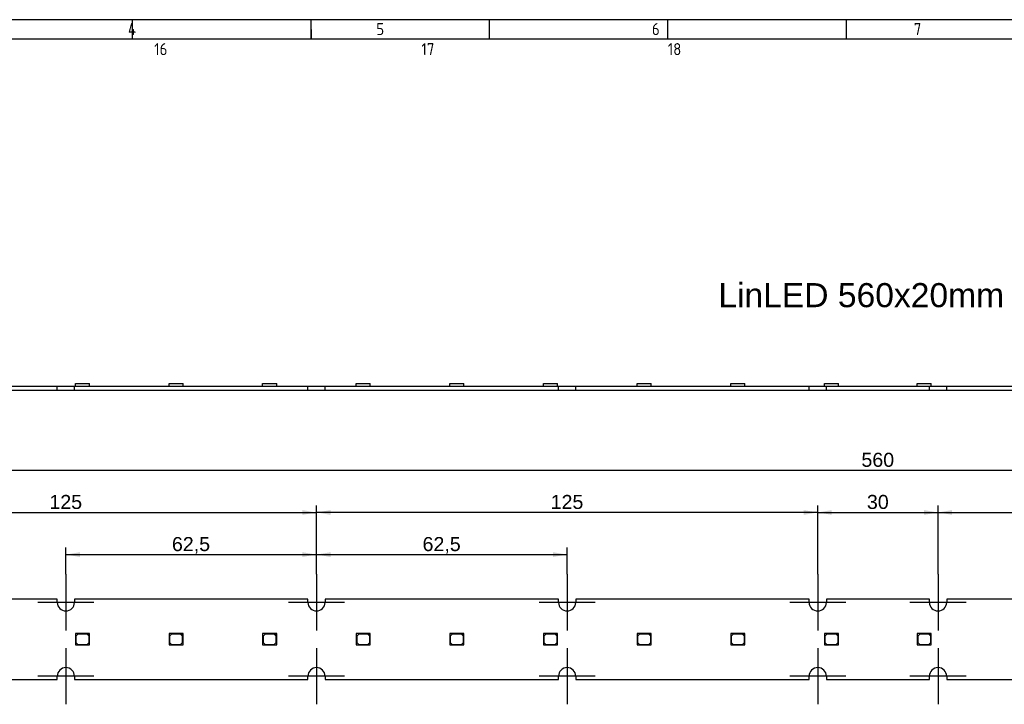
# Model space of a CAD drawing. Header units: millimetres. Extents: x 7 to 819, y 15 to 587.
# Tile 5 of 8: x 212 to 458, y 416 to 587. Entities that reach past the tile are written whole.
import ezdxf
from ezdxf.entities.mleader import LeaderData, LeaderLine
from ezdxf.enums import TextEntityAlignment as Align
from ezdxf.lldxf.tags import DXFTag
from ezdxf.math import Vec2, Vec3

# ---------------------------------------------------------------- set-up
doc = ezdxf.new("R2010")
doc.units = ezdxf.units.MM
doc.layers.add('Default', color=7, linetype='Continuous')
doc.layers.add('LINLED_560X20MM_', color=7, linetype='Continuous')
doc.styles.add('SEACAD_Arial', font='arial.ttf')
tags = doc.linetypes.add('CENTER2', pattern=[28.575, 19.05, -3.175, 3.175, -3.175]).pattern_tags.tags
tags[10:11] = [DXFTag(74, 4), DXFTag(75, 0), DXFTag(340, '0'), DXFTag(46, 0.0), DXFTag(50, 0.0), DXFTag(44, 0.0), DXFTag(45, 0.0)]
tags[8:9] = [DXFTag(74, 4), DXFTag(75, 0), DXFTag(340, '0'), DXFTag(46, 0.0), DXFTag(50, 0.0), DXFTag(44, 0.0), DXFTag(45, 0.0)]
tags[6:7] = [DXFTag(74, 4), DXFTag(75, 0), DXFTag(340, '0'), DXFTag(46, 0.0), DXFTag(50, 0.0), DXFTag(44, 0.0), DXFTag(45, 0.0)]
tags[4:5] = [DXFTag(74, 4), DXFTag(75, 0), DXFTag(340, '0'), DXFTag(46, 0.0), DXFTag(50, 0.0), DXFTag(44, 0.0), DXFTag(45, 0.0)]
doc.dimstyles.new('ISO', dxfattribs={"dimtxt": 3.5, "dimasz": 3.5, "dimexe": 1.75, "dimexo": 0, "dimgap": 0.875, "dimtad": 1, "dimtxsty": 'SEACAD_Arial', "dimblk1": '_SE_FILLED', "dimblk2": '_SE_FILLED', "dimsah": 1, "dimcen": 1.75, "dimadec": 0, "dimazin": 0, "dimtfac": 0.5, "dimtdec": 3, "dimtmove": 0, "dimatfit": 3, "dimfxl": 1, "dimarcsym": 0})

# ---------------------------------------------------------------- blocks, each defined once
blk = doc.blocks.new('_DOT')
at = {"color": 0}
blk.add_line((0, 0), (-1, 0), dxfattribs=at)
at = {"color": 0, "const_width": 0.333}
blk.add_lwpolyline([(-0.1665, 0, 1), (0.1665, 0, 1)], format="xyb", close=True, dxfattribs=at)
blk = doc.blocks.new('SEANNOT_GROUP4')
at = {"layer": 'Default', "color": 7, "linetype": 'CENTER2'}
for p, q in [((223.97, 430.09), (223.97, 416.09)), ((230.97, 423.09), (216.97, 423.09))]:
    blk.add_line(p, q, dxfattribs=at)
blk = doc.blocks.new('SEANNOT_GROUP5')
at = {"layer": 'Default', "color": 7, "linetype": 'CENTER2'}
for p, q in [((223.97, 448.49), (223.97, 434.49)), ((230.97, 441.49), (216.97, 441.49))]:
    blk.add_line(p, q, dxfattribs=at)
blk = doc.blocks.new('SEANNOT_GROUP6')
at = {"layer": 'Default', "color": 7, "linetype": 'CENTER2'}
for p, q in [((286.47, 448.49), (286.47, 434.49)), ((293.47, 441.49), (279.47, 441.49))]:
    blk.add_line(p, q, dxfattribs=at)
blk = doc.blocks.new('SEANNOT_GROUP7')
at = {"layer": 'Default', "color": 7, "linetype": 'CENTER2'}
for p, q in [((286.47, 430.09), (286.47, 416.09)), ((293.47, 423.09), (279.47, 423.09))]:
    blk.add_line(p, q, dxfattribs=at)
blk = doc.blocks.new('SEANNOT_GROUP8')
at = {"layer": 'Default', "color": 7, "linetype": 'CENTER2'}
for p, q in [((348.97, 430.09), (348.97, 416.09)), ((355.97, 423.09), (341.97, 423.09))]:
    blk.add_line(p, q, dxfattribs=at)
blk = doc.blocks.new('SEANNOT_GROUP9')
at = {"layer": 'Default', "color": 7, "linetype": 'CENTER2'}
for p, q in [((348.97, 448.49), (348.97, 434.49)), ((355.97, 441.49), (341.97, 441.49))]:
    blk.add_line(p, q, dxfattribs=at)
blk = doc.blocks.new('SEANNOT_GROUP10')
at = {"layer": 'Default', "color": 7, "linetype": 'CENTER2'}
for p, q in [((411.47, 448.49), (411.47, 434.49)), ((418.47, 441.49), (404.47, 441.49))]:
    blk.add_line(p, q, dxfattribs=at)
blk = doc.blocks.new('SEANNOT_GROUP11')
at = {"layer": 'Default', "color": 7, "linetype": 'CENTER2'}
for p, q in [((411.47, 430.09), (411.47, 416.09)), ((418.47, 423.09), (404.47, 423.09))]:
    blk.add_line(p, q, dxfattribs=at)
blk = doc.blocks.new('SEANNOT_GROUP12')
at = {"layer": 'Default', "color": 7, "linetype": 'CENTER2'}
for p, q in [((441.47, 430.09), (441.47, 416.09)), ((448.47, 423.09), (434.47, 423.09))]:
    blk.add_line(p, q, dxfattribs=at)
blk = doc.blocks.new('SEANNOT_GROUP13')
at = {"layer": 'Default', "color": 7, "linetype": 'CENTER2'}
for p, q in [((441.47, 448.49), (441.47, 434.49)), ((448.47, 441.49), (434.47, 441.49))]:
    blk.add_line(p, q, dxfattribs=at)
blk = doc.blocks.new('SE')
at = {"layer": 'LINLED_560X20MM_', "color": 7, "linetype": 'Continuous'}
for p, q in [((221.82, 442.29), (163.62, 442.29)), ((221.82, 441.49), (221.82, 442.29)), ((284.32, 442.29), (226.12, 442.29)), ((226.12, 442.29), (226.12, 441.49)), ((284.32, 441.49), (284.32, 442.29)), ((346.82, 442.29), (288.62, 442.29)), ((288.62, 442.29), (288.62, 441.49)), ((346.82, 441.49), (346.82, 442.29)), ((409.32, 442.29), (351.12, 442.29)), ((351.12, 442.29), (351.12, 441.49)), ((409.32, 441.49), (409.32, 442.29)), ((439.32, 442.29), (413.62, 442.29)), ((413.62, 442.29), (413.62, 441.49)), ((439.32, 441.49), (439.32, 442.29)), ((501.82, 442.29), (443.62, 442.29)), ((443.62, 442.29), (443.62, 441.49)), ((229.34, 433.69), (226.34, 433.69)), ((226.34, 433.69), (226.34, 430.89)), ((226.94, 433.59), (226.44, 433.09)), ((226.44, 433.09), (226.44, 431.49)), ((229.24, 433.59), (226.94, 433.59)), ((229.74, 433.09), (229.24, 433.59)), ((229.84, 433.69), (229.34, 433.69)), ((229.34, 433.69), (229.84, 433.19)), ((229.74, 431.49), (229.74, 433.09)), ((229.84, 433.19), (229.84, 433.69)), ((229.84, 430.89), (229.84, 433.19)), ((252.69, 433.69), (249.69, 433.69)), ((249.69, 433.69), (249.69, 430.89)), ((250.29, 433.59), (249.79, 433.09)), ((249.79, 433.09), (249.79, 431.49)), ((252.59, 433.59), (250.29, 433.59)), ((253.09, 433.09), (252.59, 433.59)), ((253.19, 433.69), (252.69, 433.69)), ((252.69, 433.69), (253.19, 433.19)), ((253.09, 431.49), (253.09, 433.09)), ((253.19, 433.19), (253.19, 433.69)), ((253.19, 430.89), (253.19, 433.19)), ((276.04, 433.69), (273.04, 433.69)), ((273.04, 433.69), (273.04, 430.89)), ((273.64, 433.59), (273.14, 433.09)), ((273.14, 433.09), (273.14, 431.49)), ((275.94, 433.59), (273.64, 433.59)), ((276.44, 433.09), (275.94, 433.59)), ((276.54, 433.69), (276.04, 433.69)), ((276.04, 433.69), (276.54, 433.19)), ((276.44, 431.49), (276.44, 433.09)), ((276.54, 433.19), (276.54, 433.69)), ((276.54, 430.89), (276.54, 433.19)), ((299.39, 433.69), (296.39, 433.69)), ((296.39, 433.69), (296.39, 430.89)), ((296.99, 433.59), (296.49, 433.09)), ((296.49, 433.09), (296.49, 431.49)), ((299.29, 433.59), (296.99, 433.59)), ((299.79, 433.09), (299.29, 433.59)), ((299.89, 433.69), (299.39, 433.69)), ((299.39, 433.69), (299.89, 433.19)), ((299.79, 431.49), (299.79, 433.09)), ((299.89, 433.19), (299.89, 433.69)), ((299.89, 430.89), (299.89, 433.19)), ((322.74, 433.69), (319.74, 433.69)), ((319.74, 433.69), (319.74, 430.89)), ((320.34, 433.59), (319.84, 433.09)), ((319.84, 433.09), (319.84, 431.49)), ((322.64, 433.59), (320.34, 433.59)), ((323.14, 433.09), (322.64, 433.59)), ((323.24, 433.69), (322.74, 433.69)), ((322.74, 433.69), (323.24, 433.19)), ((323.14, 431.49), (323.14, 433.09)), ((323.24, 433.19), (323.24, 433.69)), ((323.24, 430.89), (323.24, 433.19)), ((346.09, 433.69), (343.09, 433.69)), ((343.09, 433.69), (343.09, 430.89)), ((343.69, 433.59), (343.19, 433.09)), ((343.19, 433.09), (343.19, 431.49)), ((345.99, 433.59), (343.69, 433.59)), ((346.49, 433.09), (345.99, 433.59)), ((346.59, 433.69), (346.09, 433.69)), ((346.09, 433.69), (346.59, 433.19)), ((346.49, 431.49), (346.49, 433.09)), ((346.59, 433.19), (346.59, 433.69)), ((346.59, 430.89), (346.59, 433.19)), ((369.44, 433.69), (366.44, 433.69)), ((366.44, 433.69), (366.44, 430.89)), ((367.04, 433.59), (366.54, 433.09)), ((366.54, 433.09), (366.54, 431.49)), ((369.34, 433.59), (367.04, 433.59)), ((369.84, 433.09), (369.34, 433.59)), ((369.94, 433.69), (369.44, 433.69)), ((369.44, 433.69), (369.94, 433.19)), ((369.84, 431.49), (369.84, 433.09)), ((369.94, 433.19), (369.94, 433.69)), ((369.94, 430.89), (369.94, 433.19)), ((392.79, 433.69), (389.79, 433.69)), ((389.79, 433.69), (389.79, 430.89)), ((390.39, 433.59), (389.89, 433.09)), ((389.89, 433.09), (389.89, 431.49)), ((392.69, 433.59), (390.39, 433.59)), ((393.19, 433.09), (392.69, 433.59)), ((393.29, 433.69), (392.79, 433.69)), ((392.79, 433.69), (393.29, 433.19)), ((393.19, 431.49), (393.19, 433.09)), ((393.29, 433.19), (393.29, 433.69)), ((393.29, 430.89), (393.29, 433.19)), ((416.14, 433.69), (413.14, 433.69)), ((413.14, 433.69), (413.14, 430.89)), ((413.74, 433.59), (413.24, 433.09)), ((413.24, 433.09), (413.24, 431.49)), ((416.04, 433.59), (413.74, 433.59)), ((416.54, 433.09), (416.04, 433.59)), ((416.64, 433.69), (416.14, 433.69)), ((416.14, 433.69), (416.64, 433.19)), ((416.54, 431.49), (416.54, 433.09)), ((416.64, 433.19), (416.64, 433.69)), ((416.64, 430.89), (416.64, 433.19)), ((439.29, 433.69), (436.29, 433.69)), ((436.29, 433.69), (436.29, 430.89)), ((436.89, 433.59), (436.39, 433.09)), ((436.39, 433.09), (436.39, 431.49)), ((439.19, 433.59), (436.89, 433.59)), ((439.69, 433.09), (439.19, 433.59)), ((439.79, 433.69), (439.29, 433.69)), ((439.29, 433.69), (439.79, 433.19)), ((439.69, 431.49), (439.69, 433.09)), ((439.79, 433.19), (439.79, 433.69)), ((439.79, 430.89), (439.79, 433.19)), ((226.34, 430.89), (229.84, 430.89)), ((226.44, 431.49), (226.94, 430.99)), ((226.94, 430.99), (229.24, 430.99)), ((229.24, 430.99), (229.74, 431.49)), ((249.69, 430.89), (253.19, 430.89)), ((249.79, 431.49), (250.29, 430.99)), ((250.29, 430.99), (252.59, 430.99)), ((252.59, 430.99), (253.09, 431.49)), ((273.04, 430.89), (276.54, 430.89)), ((273.14, 431.49), (273.64, 430.99)), ((273.64, 430.99), (275.94, 430.99)), ((275.94, 430.99), (276.44, 431.49)), ((296.39, 430.89), (299.89, 430.89)), ((296.49, 431.49), (296.99, 430.99)), ((296.99, 430.99), (299.29, 430.99)), ((299.29, 430.99), (299.79, 431.49)), ((319.74, 430.89), (323.24, 430.89)), ((319.84, 431.49), (320.34, 430.99)), ((320.34, 430.99), (322.64, 430.99)), ((322.64, 430.99), (323.14, 431.49)), ((343.09, 430.89), (346.59, 430.89)), ((343.19, 431.49), (343.69, 430.99)), ((343.69, 430.99), (345.99, 430.99)), ((345.99, 430.99), (346.49, 431.49)), ((366.44, 430.89), (369.94, 430.89)), ((366.54, 431.49), (367.04, 430.99)), ((367.04, 430.99), (369.34, 430.99)), ((369.34, 430.99), (369.84, 431.49)), ((389.79, 430.89), (393.29, 430.89)), ((389.89, 431.49), (390.39, 430.99)), ((390.39, 430.99), (392.69, 430.99)), ((392.69, 430.99), (393.19, 431.49)), ((413.14, 430.89), (416.64, 430.89)), ((413.24, 431.49), (413.74, 430.99)), ((413.74, 430.99), (416.04, 430.99)), ((416.04, 430.99), (416.54, 431.49)), ((436.29, 430.89), (439.79, 430.89)), ((436.39, 431.49), (436.89, 430.99)), ((436.89, 430.99), (439.19, 430.99)), ((439.19, 430.99), (439.69, 431.49)), ((221.82, 422.29), (221.82, 423.09)), ((226.12, 423.09), (226.12, 422.29)), ((284.32, 422.29), (284.32, 423.09)), ((288.62, 423.09), (288.62, 422.29)), ((346.82, 422.29), (346.82, 423.09)), ((351.12, 423.09), (351.12, 422.29)), ((409.32, 422.29), (409.32, 423.09)), ((413.62, 423.09), (413.62, 422.29)), ((439.32, 422.29), (439.32, 423.09)), ((443.62, 423.09), (443.62, 422.29)), ((163.62, 422.29), (221.82, 422.29)), ((226.12, 422.29), (284.32, 422.29)), ((288.62, 422.29), (346.82, 422.29)), ((351.12, 422.29), (409.32, 422.29)), ((413.62, 422.29), (439.32, 422.29)), ((443.62, 422.29), (501.82, 422.29))]:
    blk.add_line(p, q, dxfattribs=at)
for centre, start, end in [((223.97, 441.49), 180, 0), ((286.47, 441.49), 180, 0), ((348.97, 441.49), 180, 0), ((411.47, 441.49), 180, 0), ((441.47, 441.49), 180, 0), ((223.97, 423.09), 0, 180), ((286.47, 423.09), 0, 180), ((348.97, 423.09), 0, 180), ((411.47, 423.09), 0, 180), ((441.47, 423.09), 0, 180)]:
    blk.add_arc(centre, 2.15, start, end, dxfattribs=at)
blk = doc.blocks.new('SE1')
at = {"layer": 'LINLED_560X20MM_', "color": 7, "linetype": 'Continuous'}
for p, q in [((226.34, 496.02), (229.84, 496.02)), ((226.34, 495.37), (226.34, 496.02)), ((229.84, 495.37), (229.84, 496.02)), ((249.69, 496.02), (253.19, 496.02)), ((249.69, 495.37), (249.69, 496.02)), ((253.19, 495.37), (253.19, 496.02)), ((273.04, 496.02), (276.54, 496.02)), ((273.04, 495.37), (273.04, 496.02)), ((276.54, 495.37), (276.54, 496.02)), ((296.39, 496.02), (299.89, 496.02)), ((296.39, 495.37), (296.39, 496.02)), ((299.89, 495.37), (299.89, 496.02)), ((319.74, 496.02), (323.24, 496.02)), ((319.74, 495.37), (319.74, 496.02)), ((323.24, 495.37), (323.24, 496.02)), ((343.09, 496.02), (346.59, 496.02)), ((343.09, 495.37), (343.09, 496.02)), ((346.59, 495.37), (346.59, 496.02)), ((366.44, 496.02), (369.94, 496.02)), ((366.44, 495.37), (366.44, 496.02)), ((369.94, 495.37), (369.94, 496.02)), ((389.79, 496.02), (393.29, 496.02)), ((389.79, 495.37), (389.79, 496.02)), ((393.29, 495.37), (393.29, 496.02)), ((413.14, 496.02), (416.64, 496.02)), ((413.14, 495.37), (413.14, 496.02)), ((416.64, 495.37), (416.64, 496.02)), ((436.29, 496.02), (439.79, 496.02)), ((436.29, 495.37), (436.29, 496.02)), ((439.79, 495.37), (439.79, 496.02)), ((163.62, 495.37), (221.82, 495.37)), ((163.62, 494.37), (221.82, 494.37)), ((221.82, 495.37), (226.12, 495.37)), ((221.82, 494.37), (221.82, 495.37)), ((221.82, 494.37), (226.12, 494.37)), ((226.12, 495.37), (284.32, 495.37)), ((226.12, 494.37), (226.12, 495.37)), ((226.12, 494.37), (284.32, 494.37)), ((284.32, 495.37), (288.62, 495.37)), ((284.32, 494.37), (284.32, 495.37)), ((284.32, 494.37), (288.62, 494.37)), ((288.62, 495.37), (346.82, 495.37)), ((288.62, 494.37), (288.62, 495.37)), ((288.62, 494.37), (346.82, 494.37)), ((346.82, 495.37), (351.12, 495.37)), ((346.82, 494.37), (346.82, 495.37)), ((346.82, 494.37), (351.12, 494.37)), ((351.12, 495.37), (409.32, 495.37)), ((351.12, 494.37), (351.12, 495.37)), ((351.12, 494.37), (409.32, 494.37)), ((409.32, 495.37), (413.62, 495.37)), ((409.32, 494.37), (409.32, 495.37)), ((409.32, 494.37), (413.62, 494.37)), ((413.62, 495.37), (439.32, 495.37)), ((413.62, 494.37), (413.62, 495.37)), ((413.62, 494.37), (439.32, 494.37)), ((439.32, 495.37), (443.62, 495.37)), ((439.32, 494.37), (439.32, 495.37)), ((439.32, 494.37), (443.62, 494.37)), ((443.62, 495.37), (501.82, 495.37)), ((443.62, 494.37), (443.62, 495.37)), ((443.62, 494.37), (501.82, 494.37))]:
    blk.add_line(p, q, dxfattribs=at)
blk = doc.blocks.new('DMBLK16')
at = {"layer": 'Default', "linetype": 'Continuous'}
for points in [[(227.47, 453.97), (223.97, 453.39), (227.47, 452.8)], [(282.97, 453.97), (282.97, 452.8), (286.47, 453.39)]]:
    blk.add_hatch(color=7, dxfattribs=at).paths.add_polyline_path(points)
at = {"layer": 'Default', "color": 7, "linetype": 'Continuous'}
for p, q in [((223.97, 448.49), (223.97, 455.14)), ((286.47, 448.49), (286.47, 455.14)), ((223.97, 453.39), (286.47, 453.39))]:
    blk.add_line(p, q, dxfattribs=at)
at = {"layer": 'Default', "color": 7, "linetype": 'Continuous', "style": 'SEACAD_Arial'}
blk.add_text('62,5', height=3.5, dxfattribs=at).set_placement((250.42, 457.76), align=Align.TOP_LEFT)
blk = doc.blocks.new('_SE_FILLED')
at = {"color": 0}
blk.add_line((0, 0), (-1, 0), dxfattribs=at)
blk.add_solid([(0, 0), (-1, -0.1665), (-1, 0.1665), (0, 0)], dxfattribs=at)
blk = doc.blocks.new('DMBLK17')
at = {"layer": 'Default', "linetype": 'Continuous'}
for points in [[(289.97, 453.97), (286.47, 453.39), (289.97, 452.8)], [(345.47, 453.97), (345.47, 452.8), (348.97, 453.39)]]:
    blk.add_hatch(color=7, dxfattribs=at).paths.add_polyline_path(points)
at = {"layer": 'Default', "color": 7, "linetype": 'Continuous'}
for p, q in [((286.47, 448.49), (286.47, 455.14)), ((348.97, 448.49), (348.97, 455.14)), ((286.47, 453.39), (348.97, 453.39))]:
    blk.add_line(p, q, dxfattribs=at)
at = {"layer": 'Default', "color": 7, "linetype": 'Continuous', "style": 'SEACAD_Arial'}
blk.add_text('62,5', height=3.5, dxfattribs=at).set_placement((312.92, 457.76), align=Align.TOP_LEFT)
blk = doc.blocks.new('DMBLK20')
at = {"layer": 'Default', "linetype": 'Continuous'}
for points in [[(164.97, 464.47), (161.47, 463.89), (164.97, 463.3)], [(282.97, 464.47), (282.97, 463.3), (286.47, 463.89)]]:
    blk.add_hatch(color=7, dxfattribs=at).paths.add_polyline_path(points)
at = {"layer": 'Default', "color": 7, "linetype": 'Continuous'}
for p, q in [((161.47, 448.49), (161.47, 465.64)), ((286.47, 448.49), (286.47, 465.64)), ((161.47, 463.89), (286.47, 463.89))]:
    blk.add_line(p, q, dxfattribs=at)
at = {"layer": 'Default', "color": 7, "linetype": 'Continuous', "style": 'SEACAD_Arial'}
blk.add_text('125', height=3.5, dxfattribs=at).set_placement((219.86, 468.26), align=Align.TOP_LEFT)
blk = doc.blocks.new('DMBLK21')
at = {"layer": 'Default', "linetype": 'Continuous'}
for points in [[(289.97, 464.47), (286.47, 463.89), (289.97, 463.3)], [(407.97, 464.47), (407.97, 463.3), (411.47, 463.89)]]:
    blk.add_hatch(color=7, dxfattribs=at).paths.add_polyline_path(points)
at = {"layer": 'Default', "color": 7, "linetype": 'Continuous'}
for p, q in [((286.47, 448.49), (286.47, 465.64)), ((411.47, 448.49), (411.47, 465.64)), ((411.47, 463.89), (286.47, 463.89))]:
    blk.add_line(p, q, dxfattribs=at)
at = {"layer": 'Default', "color": 7, "linetype": 'Continuous', "style": 'SEACAD_Arial'}
blk.add_text('125', height=3.5, dxfattribs=at).set_placement((344.86, 468.26), align=Align.TOP_LEFT)
blk = doc.blocks.new('DMBLK22')
at = {"layer": 'Default', "linetype": 'Continuous'}
for points in [[(444.97, 464.47), (441.47, 463.89), (444.97, 463.3)], [(562.97, 464.47), (562.97, 463.3), (566.47, 463.89)]]:
    blk.add_hatch(color=7, dxfattribs=at).paths.add_polyline_path(points)
at = {"layer": 'Default', "color": 7, "linetype": 'Continuous'}
for p, q in [((441.47, 448.49), (441.47, 465.64)), ((566.47, 448.49), (566.47, 465.64)), ((441.47, 463.89), (566.47, 463.89))]:
    blk.add_line(p, q, dxfattribs=at)
at = {"layer": 'Default', "color": 7, "linetype": 'Continuous', "style": 'SEACAD_Arial'}
blk.add_text('125', height=3.5, dxfattribs=at).set_placement((499.86, 468.26), align=Align.TOP_LEFT)
blk = doc.blocks.new('DMBLK24')
at = {"layer": 'Default', "linetype": 'Continuous'}
for points in [[(414.97, 464.47), (411.47, 463.89), (414.97, 463.3)], [(437.97, 464.47), (437.97, 463.3), (441.47, 463.89)]]:
    blk.add_hatch(color=7, dxfattribs=at).paths.add_polyline_path(points)
at = {"layer": 'Default', "color": 7, "linetype": 'Continuous'}
for p, q in [((411.47, 448.49), (411.47, 465.64)), ((441.47, 448.49), (441.47, 465.64)), ((411.47, 463.89), (441.47, 463.89))]:
    blk.add_line(p, q, dxfattribs=at)
at = {"layer": 'Default', "color": 7, "linetype": 'Continuous', "style": 'SEACAD_Arial'}
blk.add_text('30', height=3.5, dxfattribs=at).set_placement((423.73, 468.26), align=Align.TOP_LEFT)
blk = doc.blocks.new('DMBLK25')
at = {"layer": 'Default', "linetype": 'Continuous'}
for points in [[(149.97, 474.97), (146.47, 474.39), (149.97, 473.8)], [(702.97, 474.97), (702.97, 473.8), (706.47, 474.39)]]:
    blk.add_hatch(color=7, dxfattribs=at).paths.add_polyline_path(points)
at = {"layer": 'Default', "color": 7, "linetype": 'Continuous'}
for p, q in [((146.47, 442.29), (146.47, 476.14)), ((146.47, 474.39), (706.47, 474.39)), ((706.47, 442.29), (706.47, 476.14))]:
    blk.add_line(p, q, dxfattribs=at)
at = {"layer": 'Default', "color": 7, "linetype": 'Continuous', "style": 'SEACAD_Arial'}
blk.add_text('560', height=3.5, dxfattribs=at).set_placement((422.36, 478.76), align=Align.TOP_LEFT)

msp = doc.modelspace()

# ---------------------------------------------------------------- linework, layer by layer
at = {"layer": 'Default', "color": 7, "linetype": 'Continuous'}
for p, q in [((819.1, 586.67), (6.708, 586.67)), ((240.6, 581.809), (240.6, 586.67)), ((240.6, 581.809), (240.6, 586.67)), ((285.1, 581.809), (285.1, 586.67)), ((329.6, 581.809), (329.6, 586.67)), ((374.1, 581.809), (374.1, 586.67)), ((418.6, 581.809), (418.6, 586.67)), ((285.1, 584.24), (285.1, 581.809)), ((819.1, 581.809), (10.978, 581.809))]:
    msp.add_line(p, q, dxfattribs=at)

# ---------------------------------------------------------------- block references
at = {"layer": 'Default'}
for name in ['SE1', 'SEANNOT_GROUP5', 'SEANNOT_GROUP6', 'SEANNOT_GROUP9', 'SEANNOT_GROUP10', 'SEANNOT_GROUP13', 'SE', 'SEANNOT_GROUP4', 'SEANNOT_GROUP7', 'SEANNOT_GROUP8', 'SEANNOT_GROUP11', 'SEANNOT_GROUP12']:
    msp.add_blockref(name, (0, 0), dxfattribs=at)

# ---------------------------------------------------------------- texts
at = {"layer": 'Default', "insert": (32.361, 585.835), "char_height": 3, "width": 763.84092, "attachment_point": 1}
msp.add_mtext('{\\fSolid Edge ISO|b1||i0||c0|p34;\\C7;\\H3.;\\W0.94;1                                          2                                      3                                      4                                   5                                       6                                     7                                   8                                     9                                      10                                 11                                      12                                    13                                  14                                     15                                   16                                     17                                  18}', dxfattribs=at)

# ---------------------------------------------------------------- dimensions: what is measured, and where the dimension line sits
at = {"layer": 'Default', "color": 7, "linetype": 'Continuous'}
for base, p1, p2, picture, middle in [((146.468, 474.387), (146.468, 442.288), (706.468, 442.288), 'DMBLK25', (426.468, 474.387)), ((161.468, 463.887), (161.468, 441.488), (286.468, 441.488), 'DMBLK20', (223.968, 463.887)), ((411.468, 463.887), (411.468, 441.488), (441.468, 441.488), 'DMBLK24', (426.468, 463.887)), ((441.468, 463.887), (441.468, 441.488), (566.468, 441.488), 'DMBLK22', (503.968, 463.887)), ((223.968, 453.387), (223.968, 441.488), (286.468, 441.488), 'DMBLK16', (255.218, 453.387)), ((286.468, 453.387), (286.468, 441.488), (348.968, 441.488), 'DMBLK17', (317.718, 453.387))]:
    dim = msp.add_linear_dim(base=base, p1=p1, p2=p2, angle=0, text='\\A1;<>', dimstyle='ISO', dxfattribs=at)
    dim.commit()
    dim.dimension.update_dxf_attribs({"geometry": picture, "text_midpoint": middle, "dimtype": 161})
dim = msp.add_linear_dim(base=(286.468, 463.887), p1=(411.468, 441.488), p2=(286.468, 441.488), text='\\A1;<>', dimstyle='ISO', dxfattribs=at)
dim.commit()
dim.dimension.update_dxf_attribs({"geometry": 'DMBLK21', "text_midpoint": (348.968, 463.887), "dimtype": 160})

# ---------------------------------------------------------------- leaders
ml = msp.add_multileader_mtext('Standard', dxfattribs=at)
ml.set_content('{\\pxsm0.9;\\fArial|b0||i0||c0|p34;\\W1.;LinLED 560x20mm\\P}', color=256)
ml.set_leader_properties()
ml.set_arrow_properties(name='DOT')
ml.build(insert=Vec2(0, 0))
ml.multileader.update_dxf_attribs({"leader_type": 0, "dogleg_length": 0, "arrow_head_size": 6})
ctx = ml.context
ctx.base_point, ctx.char_height, ctx.arrow_head_size, ctx.landing_gap_size = Vec3(384.668, 517.988), 6, 6, 2.1
ctx.mtext.insert = Vec3(386.668, 521.039)

doc.saveas('drawing.dxf')
